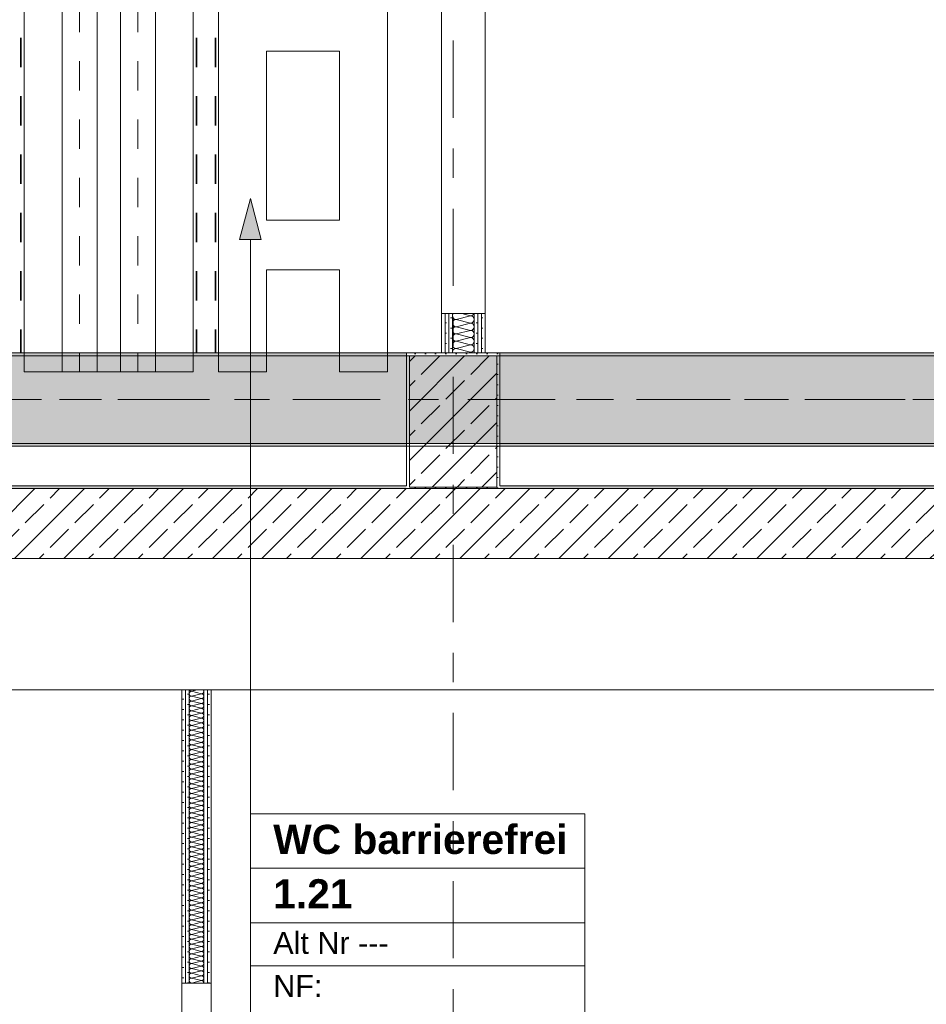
# Model space of a CAD drawing. Header units: metres. Extents: x -3.6 to 84.5, y -11 to 16.8.
# Tile 162 of 256: x 45.8 to 49, y -1.5 to 1.9. Entities that reach past the tile are written whole.
import ezdxf

# ---------------------------------------------------------------- set-up
doc = ezdxf.new("R2010")
doc.units = ezdxf.units.M
doc.header["$MEASUREMENT"] = 0
for name, pattern in [('Achse', [0.2, 0.1, -0.05, 0, -0.05]), ('Strichlinie doppelt', [0.546806, 0.264583, -0.105833, 0.070556, -0.105833]), ('STRICHPUNKT', [0.015, 0.0075, -0.00375, 0, -0.00375])]:
    doc.linetypes.add(name, pattern=pattern)
for name, color, linetype in [('155 - Bemaßung_ Beschriftung.Ausbau - Deckenelemente', 7, 'Continuous'), ('305 - Elemente.Linie_ Schraffur - Deckenspiegel', 7, 'Continuous'), ('401 - Zone.Raum_ Raumbegrenzung_ Whg.', 7, 'Continuous'), ('451 - Universal.Achsen Raster', 7, 'Continuous'), ('605 - Struktur.Wand Innen', 7, 'Continuous'), ('607 - Struktur.Stütze', 7, 'Continuous'), ('608 - Struktur.Träger', 7, 'Continuous')]:
    doc.layers.add(name, color=color, linetype=linetype)
doc.styles.add('ERSTELLTER_STIL_1', font='txt')
doc.styles.add('ERSTELLTER_STIL_2', font='txt')
pattern_1 = [(45, (0, 0), (-0.08485281, 0.08485281), []), (45, (-0.04243, 0.04243), (-0.08485281, 0.08485281), [0.09, -0.03])]
pattern_2 = [(45, (0, 0), (-0.01767767, 0.01767767), [0, -0.025])]

# ---------------------------------------------------------------- blocks, each defined once
blk = doc.blocks.new('*X117')
at = {"layer": '605 - Struktur.Wand Innen', "color": 7, "linetype": 'Continuous', "lineweight": 5}
for p, q in [((47.3601, 0.845), (47.39, 0.8375)), ((47.34, 0.825), (47.39, 0.8375)), ((47.34, 0.825), (47.39, 0.8125)), ((47.34, 0.8), (47.39, 0.8125)), ((47.34, 0.8), (47.39, 0.7875)), ((47.34, 0.775), (47.39, 0.7875)), ((47.34, 0.775), (47.39, 0.7625)), ((47.34, 0.75), (47.39, 0.7625)), ((47.34, 0.75), (47.39, 0.7375)), ((47.34, 0.725), (47.39, 0.7375)), ((47.34, 0.725), (47.39, 0.7125)), ((47.3799, 0.71), (47.39, 0.7125))]:
    blk.add_line(p, q, dxfattribs=at)
for centre, start, end in [((47.34, 0.8375), 143.2316, 180), ((47.39, 0.85), 270, 336.3332), ((47.34, 0.8375), 180, 270), ((47.34, 0.8125), 90, 180), ((47.34, 0.8125), 180, 270), ((47.39, 0.825), 0, 90), ((47.39, 0.825), 270, 0), ((47.39, 0.8), 0, 90), ((47.34, 0.7875), 90, 180), ((47.34, 0.7875), 180, 270), ((47.39, 0.8), 270, 0), ((47.39, 0.775), 0, 90), ((47.34, 0.7625), 90, 180), ((47.34, 0.7625), 180, 270), ((47.34, 0.7375), 90, 180), ((47.39, 0.775), 270, 0), ((47.39, 0.75), 0, 90), ((47.39, 0.75), 270, 0), ((47.34, 0.7375), 180, 270), ((47.34, 0.7125), 90, 180), ((47.34, 0.7125), 180, 191.6199), ((47.39, 0.725), 0, 90), ((47.39, 0.725), 270, 0), ((47.39, 0.7), 52.9948, 90)]:
    blk.add_arc(centre, 0.0125, start, end, dxfattribs=at)
blk = doc.blocks.new('*X119')
at = {"layer": '605 - Struktur.Wand Innen', "color": 7, "linetype": 'Continuous', "lineweight": 5}
for p, q in [((46.4333, -0.45), (46.4533, -0.445)), ((46.4333, -0.45), (46.4667, -0.4583)), ((46.4333, -0.4667), (46.4667, -0.4583)), ((46.4333, -0.4667), (46.4667, -0.475)), ((46.4333, -0.4833), (46.4667, -0.475)), ((46.4333, -0.4833), (46.4667, -0.4917)), ((46.4333, -0.5), (46.4667, -0.4917)), ((46.4333, -0.5), (46.4667, -0.5083)), ((46.4333, -0.5167), (46.4667, -0.5083)), ((46.4333, -0.5167), (46.4667, -0.525)), ((46.4333, -0.5333), (46.4667, -0.525)), ((46.4333, -0.5333), (46.4667, -0.5417)), ((46.4333, -0.55), (46.4667, -0.5417)), ((46.4333, -0.55), (46.4667, -0.5583)), ((46.4333, -0.5667), (46.4667, -0.5583)), ((46.4333, -0.5667), (46.4667, -0.575)), ((46.4333, -0.5833), (46.4667, -0.575)), ((46.4333, -0.5833), (46.4667, -0.5917)), ((46.4333, -0.6), (46.4667, -0.5917)), ((46.4333, -0.6), (46.4667, -0.6083)), ((46.4333, -0.6167), (46.4667, -0.6083)), ((46.4333, -0.6167), (46.4667, -0.625)), ((46.4333, -0.6333), (46.4667, -0.625)), ((46.4333, -0.6333), (46.4667, -0.6417)), ((46.4333, -0.65), (46.4667, -0.6417)), ((46.4333, -0.65), (46.4667, -0.6583)), ((46.4333, -0.6667), (46.4667, -0.6583)), ((46.4333, -0.6667), (46.4667, -0.675)), ((46.4333, -0.6833), (46.4667, -0.675)), ((46.4333, -0.6833), (46.4667, -0.6917)), ((46.4333, -0.7), (46.4667, -0.6917)), ((46.4333, -0.7), (46.4667, -0.7083)), ((46.4333, -0.7167), (46.4667, -0.7083)), ((46.4333, -0.7167), (46.4667, -0.725)), ((46.4333, -0.7333), (46.4667, -0.725)), ((46.4333, -0.7333), (46.4667, -0.7417)), ((46.4333, -0.75), (46.4667, -0.7417)), ((46.4333, -0.75), (46.4667, -0.7583)), ((46.4333, -0.7667), (46.4667, -0.7583)), ((46.4333, -0.7667), (46.4667, -0.775)), ((46.4333, -0.7833), (46.4667, -0.775)), ((46.4333, -0.7833), (46.4667, -0.7917)), ((46.4333, -0.8), (46.4667, -0.7917)), ((46.4333, -0.8), (46.4667, -0.8083)), ((46.4333, -0.8167), (46.4667, -0.8083)), ((46.4333, -0.8167), (46.4667, -0.825)), ((46.4333, -0.8333), (46.4667, -0.825)), ((46.4333, -0.8333), (46.4667, -0.8417)), ((46.4333, -0.85), (46.4667, -0.8417)), ((46.4333, -0.85), (46.4667, -0.8583)), ((46.4333, -0.8667), (46.4667, -0.8583)), ((46.4333, -0.8667), (46.4667, -0.875)), ((46.4333, -0.8833), (46.4667, -0.875)), ((46.4333, -0.8833), (46.4667, -0.8917)), ((46.4333, -0.9), (46.4667, -0.8917)), ((46.4333, -0.9), (46.4667, -0.9083)), ((46.4333, -0.9167), (46.4667, -0.9083)), ((46.4333, -0.9167), (46.4667, -0.925)), ((46.4333, -0.9333), (46.4667, -0.925)), ((46.4333, -0.9333), (46.4667, -0.9417)), ((46.4333, -0.95), (46.4667, -0.9417)), ((46.4333, -0.95), (46.4667, -0.9583)), ((46.4333, -0.9667), (46.4667, -0.9583)), ((46.4333, -0.9667), (46.4667, -0.975)), ((46.4333, -0.9833), (46.4667, -0.975)), ((46.4333, -0.9833), (46.4667, -0.9917)), ((46.4333, -1), (46.4667, -0.9917)), ((46.4333, -1), (46.4667, -1.0083)), ((46.4333, -1.0167), (46.4667, -1.0083)), ((46.4333, -1.0167), (46.4667, -1.025)), ((46.4333, -1.0333), (46.4667, -1.025)), ((46.4333, -1.0333), (46.4667, -1.0417)), ((46.4333, -1.05), (46.4667, -1.0417)), ((46.4333, -1.05), (46.4667, -1.0583)), ((46.4333, -1.0667), (46.4667, -1.0583)), ((46.4333, -1.0667), (46.4667, -1.075)), ((46.4333, -1.0833), (46.4667, -1.075)), ((46.4333, -1.0833), (46.4667, -1.0917)), ((46.4333, -1.1), (46.4667, -1.0917)), ((46.4333, -1.1), (46.4667, -1.1083)), ((46.4333, -1.1167), (46.4667, -1.1083)), ((46.4333, -1.1167), (46.4667, -1.125)), ((46.4333, -1.1333), (46.4667, -1.125)), ((46.4333, -1.1333), (46.4667, -1.1417)), ((46.4333, -1.15), (46.4667, -1.1417)), ((46.4333, -1.15), (46.4667, -1.1583)), ((46.4333, -1.1667), (46.4667, -1.1583)), ((46.4333, -1.1667), (46.4667, -1.175)), ((46.4333, -1.1833), (46.4667, -1.175)), ((46.4333, -1.1833), (46.4667, -1.1917)), ((46.4333, -1.2), (46.4667, -1.1917)), ((46.4333, -1.2), (46.4667, -1.2083)), ((46.4333, -1.2167), (46.4667, -1.2083)), ((46.4333, -1.2167), (46.4667, -1.225)), ((46.4333, -1.2333), (46.4667, -1.225)), ((46.4333, -1.2333), (46.4667, -1.2417)), ((46.4333, -1.25), (46.4667, -1.2417)), ((46.4333, -1.25), (46.4667, -1.2583)), ((46.4333, -1.2667), (46.4667, -1.2583)), ((46.4333, -1.2667), (46.4667, -1.275)), ((46.4333, -1.2833), (46.4667, -1.275)), ((46.4333, -1.2833), (46.4667, -1.2917)), ((46.4333, -1.3), (46.4667, -1.2917)), ((46.4333, -1.3), (46.4667, -1.3083)), ((46.4333, -1.3167), (46.4667, -1.3083)), ((46.4333, -1.3167), (46.4667, -1.325)), ((46.4333, -1.3333), (46.4667, -1.325)), ((46.4333, -1.3333), (46.4667, -1.3417)), ((46.4333, -1.35), (46.4667, -1.3417)), ((46.4333, -1.35), (46.4667, -1.3583)), ((46.4333, -1.3667), (46.4667, -1.3583)), ((46.4333, -1.3667), (46.4667, -1.375)), ((46.4333, -1.3833), (46.4667, -1.375)), ((46.4333, -1.3833), (46.4667, -1.3917)), ((46.4333, -1.4), (46.4667, -1.3917)), ((46.4333, -1.4), (46.4667, -1.4083)), ((46.4333, -1.4167), (46.4667, -1.4083)), ((46.4333, -1.4167), (46.4667, -1.425)), ((46.4333, -1.4333), (46.4667, -1.425)), ((46.4333, -1.4333), (46.4667, -1.4417)), ((46.4333, -1.45), (46.4667, -1.4417))]:
    blk.add_line(p, q, dxfattribs=at)
for centre, start, end in [((46.4333, -0.4583), 90, 180), ((46.4333, -0.4583), 180, 270), ((46.4333, -0.475), 90, 180), ((46.4333, -0.4417), 203.5782, 270), ((46.4667, -0.45), 270, 0), ((46.4667, -0.4667), 0, 90), ((46.4667, -0.4667), 270, 0), ((46.4667, -0.45), 0, 36.8699), ((46.4333, -0.475), 180, 270), ((46.4333, -0.4917), 90, 180), ((46.4333, -0.4917), 180, 270), ((46.4333, -0.5083), 90, 180), ((46.4667, -0.4833), 0, 90), ((46.4667, -0.4833), 270, 0), ((46.4667, -0.5), 0, 90), ((46.4667, -0.5), 270, 0), ((46.4333, -0.5083), 180, 270), ((46.4333, -0.525), 90, 180), ((46.4333, -0.525), 180, 270), ((46.4333, -0.5417), 90, 180), ((46.4667, -0.5167), 0, 90), ((46.4667, -0.5167), 270, 0), ((46.4667, -0.5333), 0, 90), ((46.4667, -0.5333), 270, 0), ((46.4333, -0.5417), 180, 270), ((46.4333, -0.5583), 90, 180), ((46.4333, -0.5583), 180, 270), ((46.4333, -0.575), 90, 180), ((46.4667, -0.55), 0, 90), ((46.4667, -0.55), 270, 0), ((46.4667, -0.5667), 0, 90), ((46.4667, -0.5667), 270, 0), ((46.4333, -0.575), 180, 270), ((46.4333, -0.5917), 90, 180), ((46.4333, -0.5917), 180, 270), ((46.4333, -0.6083), 90, 180), ((46.4667, -0.5833), 0, 90), ((46.4667, -0.5833), 270, 0), ((46.4667, -0.6), 0, 90), ((46.4667, -0.6), 270, 0), ((46.4333, -0.6083), 180, 270), ((46.4333, -0.625), 90, 180), ((46.4333, -0.625), 180, 270), ((46.4333, -0.6417), 90, 180), ((46.4667, -0.6167), 0, 90), ((46.4667, -0.6167), 270, 0), ((46.4667, -0.6333), 0, 90), ((46.4667, -0.6333), 270, 0), ((46.4333, -0.6417), 180, 270), ((46.4333, -0.6583), 90, 180), ((46.4333, -0.6583), 180, 270), ((46.4333, -0.675), 90, 180), ((46.4333, -0.675), 180, 270), ((46.4667, -0.65), 0, 90), ((46.4667, -0.65), 270, 0), ((46.4667, -0.6667), 0, 90), ((46.4667, -0.6667), 270, 0), ((46.4667, -0.6833), 0, 90), ((46.4333, -0.6917), 90, 180), ((46.4333, -0.6917), 180, 270), ((46.4333, -0.7083), 90, 180), ((46.4333, -0.7083), 180, 270), ((46.4667, -0.6833), 270, 0), ((46.4667, -0.7), 0, 90), ((46.4667, -0.7), 270, 0), ((46.4667, -0.7167), 0, 90), ((46.4333, -0.725), 90, 180), ((46.4333, -0.725), 180, 270), ((46.4333, -0.7417), 90, 180), ((46.4333, -0.7417), 180, 270), ((46.4667, -0.7167), 270, 0), ((46.4667, -0.7333), 0, 90), ((46.4667, -0.7333), 270, 0), ((46.4667, -0.75), 0, 90), ((46.4333, -0.7583), 90, 180), ((46.4333, -0.7583), 180, 270), ((46.4333, -0.775), 90, 180), ((46.4333, -0.775), 180, 270), ((46.4667, -0.75), 270, 0), ((46.4667, -0.7667), 0, 90), ((46.4667, -0.7667), 270, 0), ((46.4667, -0.7833), 0, 90), ((46.4333, -0.7917), 90, 180), ((46.4333, -0.7917), 180, 270), ((46.4333, -0.8083), 90, 180), ((46.4333, -0.8083), 180, 270), ((46.4667, -0.7833), 270, 0), ((46.4667, -0.8), 0, 90), ((46.4667, -0.8), 270, 0), ((46.4667, -0.8167), 0, 90), ((46.4333, -0.825), 90, 180), ((46.4333, -0.825), 180, 270), ((46.4333, -0.8417), 90, 180), ((46.4333, -0.8417), 180, 270), ((46.4667, -0.8167), 270, 0), ((46.4667, -0.8333), 0, 90), ((46.4667, -0.8333), 270, 0), ((46.4667, -0.85), 0, 90), ((46.4333, -0.8583), 90, 180), ((46.4333, -0.8583), 180, 270), ((46.4333, -0.875), 90, 180), ((46.4333, -0.875), 180, 270), ((46.4667, -0.85), 270, 0), ((46.4667, -0.8667), 0, 90), ((46.4667, -0.8667), 270, 0), ((46.4667, -0.8833), 0, 90), ((46.4333, -0.8917), 90, 180), ((46.4333, -0.8917), 180, 270), ((46.4333, -0.9083), 90, 180), ((46.4333, -0.9083), 180, 270), ((46.4667, -0.8833), 270, 0), ((46.4667, -0.9), 0, 90), ((46.4667, -0.9), 270, 0), ((46.4667, -0.9167), 0, 90), ((46.4333, -0.925), 90, 180), ((46.4333, -0.925), 180, 270), ((46.4333, -0.9417), 90, 180), ((46.4333, -0.9417), 180, 270), ((46.4667, -0.9167), 270, 0), ((46.4667, -0.9333), 0, 90), ((46.4667, -0.9333), 270, 0), ((46.4667, -0.95), 0, 90), ((46.4333, -0.9583), 90, 180), ((46.4333, -0.9583), 180, 270), ((46.4333, -0.975), 90, 180), ((46.4333, -0.975), 180, 270), ((46.4667, -0.95), 270, 0), ((46.4667, -0.9667), 0, 90), ((46.4667, -0.9667), 270, 0), ((46.4667, -0.9833), 0, 90), ((46.4333, -0.9917), 90, 180), ((46.4333, -0.9917), 180, 270), ((46.4333, -1.0083), 90, 180), ((46.4333, -1.0083), 180, 270), ((46.4667, -0.9833), 270, 0), ((46.4667, -1), 0, 90), ((46.4667, -1), 270, 0), ((46.4667, -1.0167), 0, 90), ((46.4333, -1.025), 90, 180), ((46.4333, -1.025), 180, 270), ((46.4333, -1.0417), 90, 180), ((46.4333, -1.0417), 180, 270), ((46.4667, -1.0167), 270, 0), ((46.4667, -1.0333), 0, 90), ((46.4667, -1.0333), 270, 0), ((46.4667, -1.05), 0, 90), ((46.4333, -1.0583), 90, 180), ((46.4333, -1.0583), 180, 270), ((46.4333, -1.075), 90, 180), ((46.4333, -1.075), 180, 270), ((46.4667, -1.05), 270, 0), ((46.4667, -1.0667), 0, 90), ((46.4667, -1.0667), 270, 0), ((46.4667, -1.0833), 0, 90), ((46.4333, -1.0917), 90, 180), ((46.4333, -1.0917), 180, 270), ((46.4333, -1.1083), 90, 180), ((46.4333, -1.1083), 180, 270), ((46.4667, -1.0833), 270, 0), ((46.4667, -1.1), 0, 90), ((46.4667, -1.1), 270, 0), ((46.4667, -1.1167), 0, 90), ((46.4333, -1.125), 90, 180), ((46.4333, -1.125), 180, 270), ((46.4333, -1.1417), 90, 180), ((46.4333, -1.1417), 180, 270), ((46.4667, -1.1167), 270, 0), ((46.4667, -1.1333), 0, 90), ((46.4667, -1.1333), 270, 0), ((46.4667, -1.15), 0, 90), ((46.4333, -1.1583), 90, 180), ((46.4333, -1.1583), 180, 270), ((46.4333, -1.175), 90, 180), ((46.4333, -1.175), 180, 270), ((46.4667, -1.15), 270, 0), ((46.4667, -1.1667), 0, 90), ((46.4667, -1.1667), 270, 0), ((46.4667, -1.1833), 0, 90), ((46.4333, -1.1917), 90, 180), ((46.4333, -1.1917), 180, 270), ((46.4333, -1.2083), 90, 180), ((46.4333, -1.2083), 180, 270), ((46.4667, -1.1833), 270, 0), ((46.4667, -1.2), 0, 90), ((46.4667, -1.2), 270, 0), ((46.4667, -1.2167), 0, 90), ((46.4333, -1.225), 90, 180), ((46.4333, -1.225), 180, 270), ((46.4333, -1.2417), 90, 180), ((46.4333, -1.2417), 180, 270), ((46.4667, -1.2167), 270, 0), ((46.4667, -1.2333), 0, 90), ((46.4667, -1.2333), 270, 0), ((46.4667, -1.25), 0, 90), ((46.4333, -1.2583), 90, 180), ((46.4333, -1.2583), 180, 270), ((46.4333, -1.275), 90, 180), ((46.4333, -1.275), 180, 270), ((46.4667, -1.25), 270, 0), ((46.4667, -1.2667), 0, 90), ((46.4667, -1.2667), 270, 0), ((46.4667, -1.2833), 0, 90), ((46.4333, -1.2917), 90, 180), ((46.4333, -1.2917), 180, 270), ((46.4333, -1.3083), 90, 180), ((46.4333, -1.3083), 180, 270), ((46.4667, -1.2833), 270, 0), ((46.4667, -1.3), 0, 90), ((46.4667, -1.3), 270, 0), ((46.4667, -1.3167), 0, 90), ((46.4333, -1.325), 90, 180), ((46.4333, -1.325), 180, 270), ((46.4333, -1.3417), 90, 180), ((46.4333, -1.3417), 180, 270), ((46.4333, -1.3583), 90, 180), ((46.4667, -1.3167), 270, 0), ((46.4667, -1.3333), 0, 90), ((46.4667, -1.3333), 270, 0), ((46.4667, -1.35), 0, 90), ((46.4667, -1.35), 270, 0), ((46.4333, -1.3583), 180, 270), ((46.4333, -1.375), 90, 180), ((46.4333, -1.375), 180, 270), ((46.4333, -1.3917), 90, 180), ((46.4667, -1.3667), 0, 90), ((46.4667, -1.3667), 270, 0), ((46.4667, -1.3833), 0, 90), ((46.4667, -1.3833), 270, 0), ((46.4333, -1.3917), 180, 270), ((46.4333, -1.4083), 90, 180), ((46.4333, -1.4083), 180, 270), ((46.4333, -1.425), 90, 180), ((46.4667, -1.4), 0, 90), ((46.4667, -1.4), 270, 0), ((46.4667, -1.4167), 0, 90), ((46.4667, -1.4167), 270, 0), ((46.4333, -1.425), 180, 270), ((46.4333, -1.4417), 90, 180), ((46.4333, -1.4417), 180, 270), ((46.4667, -1.4333), 0, 90), ((46.4667, -1.4333), 270, 0), ((46.4667, -1.45), 0, 90)]:
    blk.add_arc(centre, 0.00833, start, end, dxfattribs=at)

msp = doc.modelspace()

# ---------------------------------------------------------------- hatches: boundary and pattern name
at = {"layer": '401 - Zone.Raum_ Raumbegrenzung_ Whg.', "linetype": 'Continuous', "lineweight": 0, "true_color": 0x000000}
msp.add_hatch(color=18, dxfattribs=at).paths.add_polyline_path([(46.6347, 1.239), (46.5972, 1.099), (46.6722, 1.099)])
at = {"layer": '605 - Struktur.Wand Innen', "linetype": 'Continuous', "lineweight": 0, "true_color": 0x000000}
h = msp.add_hatch(dxfattribs=at)
h.set_pattern_fill('Gips_0001', color=18, style=0, pattern_type=2)
h.set_pattern_definition(pattern_2)
h.paths.add_polyline_path([(47.29, 0.845), (47.29, 0.71), (47.3025, 0.71), (47.3025, 0.845)])
h = msp.add_hatch(dxfattribs=at)
h.set_pattern_fill('Gips_0001', color=18, style=0, pattern_type=2)
h.set_pattern_definition(pattern_2)
h.paths.add_polyline_path([(47.315, 0.845), (47.3025, 0.845), (47.3025, 0.71), (47.315, 0.71)])
h = msp.add_hatch(dxfattribs=at)
h.set_pattern_fill('Gips_0001', color=18, style=0, pattern_type=2)
h.set_pattern_definition(pattern_2)
h.paths.add_polyline_path([(47.3275, 0.845), (47.315, 0.845), (47.315, 0.71), (47.3275, 0.71)])
h = msp.add_hatch(dxfattribs=at)
h.set_pattern_fill('Gips_0001', color=18, style=0, pattern_type=2)
h.set_pattern_definition(pattern_2)
h.paths.add_polyline_path([(47.415, 0.845), (47.4025, 0.845), (47.4025, 0.71), (47.415, 0.71)])
h = msp.add_hatch(dxfattribs=at)
h.set_pattern_fill('Gips_0001', color=18, style=0, pattern_type=2)
h.set_pattern_definition(pattern_2)
h.paths.add_polyline_path([(47.4275, 0.845), (47.415, 0.845), (47.415, 0.71), (47.4275, 0.71)])
h = msp.add_hatch(dxfattribs=at)
h.set_pattern_fill('Gips_0001', color=18, style=0, pattern_type=2)
h.set_pattern_definition(pattern_2)
h.paths.add_polyline_path([(47.4275, 0.845), (47.4275, 0.71), (47.44, 0.71), (47.44, 0.845)])
h = msp.add_hatch(dxfattribs=at)
h.set_pattern_fill('Gips_0001', color=18, style=0, pattern_type=2)
h.set_pattern_definition(pattern_2)
h.paths.add_polyline_path([(44.14, 0.245), (47.17, 0.245), (47.17, 0.255), (44.14, 0.255)])
h = msp.add_hatch(dxfattribs=at)
h.set_pattern_fill('Beton__Stahlbeton_0001', color=18, style=0, pattern_type=2)
h.set_pattern_definition(pattern_1)
h.paths.add_polyline_path([(44.14, 0.005), (52.365, 0.005), (52.365, 0.155), (52.355, 0.155), (52.355, 0.245), (44.14, 0.245)])
h = msp.add_hatch(dxfattribs=at)
h.set_pattern_fill('Gips_0001', color=18, style=0, pattern_type=2)
h.set_pattern_definition(pattern_2)
h.paths.add_polyline_path([(47.49, 0.245), (50.77, 0.245), (50.77, 0.255), (47.49, 0.255)])
h = msp.add_hatch(dxfattribs=at)
h.set_pattern_fill('Gips_0001', color=18, style=0, pattern_type=2)
h.set_pattern_definition(pattern_2)
h.paths.add_polyline_path([(46.4, -0.445), (46.4, -1.45), (46.4125, -1.45), (46.4125, -0.445)])
h = msp.add_hatch(dxfattribs=at)
h.set_pattern_fill('Gips_0001', color=18, style=0, pattern_type=2)
h.set_pattern_definition(pattern_2)
h.paths.add_polyline_path([(46.425, -0.445), (46.4125, -0.445), (46.4125, -1.45), (46.425, -1.45)])
h = msp.add_hatch(dxfattribs=at)
h.set_pattern_fill('Gips_0001', color=18, style=0, pattern_type=2)
h.set_pattern_definition(pattern_2)
h.paths.add_polyline_path([(46.475, -0.445), (46.475, -1.45), (46.4875, -1.45), (46.4875, -0.445)])
h = msp.add_hatch(dxfattribs=at)
h.set_pattern_fill('Gips_0001', color=18, style=0, pattern_type=2)
h.set_pattern_definition(pattern_2)
h.paths.add_polyline_path([(46.4875, -0.445), (46.4875, -1.45), (46.5, -1.45), (46.5, -0.445)])
at = {"layer": '607 - Struktur.Stütze', "linetype": 'Continuous', "lineweight": 0, "true_color": 0x000000}
h = msp.add_hatch(dxfattribs=at)
h.set_pattern_fill('Gips_0001', color=18, style=0, pattern_type=2)
h.set_pattern_definition(pattern_2)
h.paths.add_polyline_path([(47.17, 0.71), (47.17, 0.255), (47.18, 0.255), (47.18, 0.7), (47.48, 0.7), (47.48, 0.255), (47.49, 0.255), (47.49, 0.71)])
h = msp.add_hatch(dxfattribs=at)
h.set_pattern_fill('Beton__Stahlbeton_0001', color=18, style=0, pattern_type=2)
h.set_pattern_definition(pattern_1)
h.paths.add_polyline_path([(47.18, 0.25), (47.48, 0.25), (47.48, 0.7), (47.18, 0.7)])
h = msp.add_hatch(dxfattribs=at)
h.set_pattern_fill('Gips_0001', color=18, style=0, pattern_type=2)
h.set_pattern_definition(pattern_2)
h.paths.add_polyline_path([(47.17, 0.255), (47.17, 0.245), (47.49, 0.245), (47.49, 0.255), (47.48, 0.255), (47.48, 0.25), (47.18, 0.25), (47.18, 0.255)])
at = {"layer": '608 - Struktur.Träger', "linetype": 'Continuous', "lineweight": 0, "true_color": 0x000000}
h = msp.add_hatch(dxfattribs=at)
h.set_pattern_fill('Gips_0001', color=18, style=0, pattern_type=2)
h.set_pattern_definition(pattern_2)
h.paths.add_polyline_path([(43.89, 0.7), (47.17, 0.7), (47.17, 0.71), (43.89, 0.71)])
h = msp.add_hatch(dxfattribs=at)
h.set_pattern_fill('Gips_0001', color=18, style=0, pattern_type=2)
h.set_pattern_definition(pattern_2)
h.paths.add_polyline_path([(50.77, 0.71), (47.49, 0.71), (47.49, 0.7), (50.77, 0.7)])
h = msp.add_hatch(dxfattribs=at)
h.set_pattern_fill('Beton__Stahlbeton_0001', color=18, style=0, pattern_type=2)
h.set_pattern_definition(pattern_1)
h.paths.add_polyline_path([(0.69, 0.7), (0.38, 0.7), (0.38, 0.4), (0.69, 0.4), (3.97, 0.4), (4.29, 0.4), (7.57, 0.4), (7.89, 0.4), (11.17, 0.4), (11.49, 0.4), (14.77, 0.4), (15.09, 0.4), (18.37, 0.4), (18.69, 0.4), (21.97, 0.4), (22.29, 0.4), (25.57, 0.4), (25.89, 0.4), (29.17, 0.4), (29.49, 0.4), (32.77, 0.4), (33.09, 0.4), (36.37, 0.4), (36.69, 0.4), (39.97, 0.4), (40.29, 0.4), (43.57, 0.4), (43.89, 0.4), (47.17, 0.4), (47.49, 0.4), (50.77, 0.4), (51.09, 0.4), (51.8, 0.4), (51.97, 0.4), (54.37, 0.4), (54.69, 0.4), (57.97, 0.4), (58.29, 0.4), (61.57, 0.4), (61.88, 0.4), (61.88, 0.7), (61.57, 0.7), (58.29, 0.7), (57.97, 0.7), (54.69, 0.7), (54.37, 0.7), (51.97, 0.7), (51.8, 0.7), (51.09, 0.7), (50.77, 0.7), (47.49, 0.7), (47.17, 0.7), (43.89, 0.7), (43.57, 0.7), (40.29, 0.7), (39.935, 0.7), (36.69, 0.7), (36.37, 0.7), (33.09, 0.7), (32.77, 0.7), (29.49, 0.7), (29.17, 0.7), (25.89, 0.7), (25.57, 0.7), (22.29, 0.7), (21.97, 0.7), (18.69, 0.7), (18.37, 0.7), (15.09, 0.7), (14.77, 0.7), (11.49, 0.7), (11.17, 0.7), (7.89, 0.7), (7.57, 0.7), (4.29, 0.7), (3.97, 0.7)])
h = msp.add_hatch(dxfattribs=at)
h.set_pattern_fill('Gips_0001', color=18, style=0, pattern_type=2)
h.set_pattern_definition(pattern_2)
h.paths.add_polyline_path([(43.89, 0.4), (43.89, 0.39), (47.17, 0.39), (47.17, 0.4)])
h = msp.add_hatch(dxfattribs=at)
h.set_pattern_fill('Gips_0001', color=18, style=0, pattern_type=2)
h.set_pattern_definition(pattern_2)
h.paths.add_polyline_path([(47.49, 0.39), (50.77, 0.39), (50.77, 0.4), (47.49, 0.4)])

# ---------------------------------------------------------------- linework, layer by layer
at = {"layer": '155 - Bemaßung_ Beschriftung.Ausbau - Deckenelemente', "color": 7, "linetype": 'Achse', "lineweight": 35}
for p, q in [((45.848, 5.19), (45.848, 0.71)), ((46.45, 5.19), (46.45, 0.71)), ((46.515, 5.19), (46.515, 0.71))]:
    msp.add_line(p, q, dxfattribs=at)
at = {"layer": '305 - Elemente.Linie_ Schraffur - Deckenspiegel', "color": 7, "linetype": 'STRICHPUNKT', "lineweight": 9}
for p, q in [((46.049, 5.31), (46.049, 0.645)), ((46.249, 5.31), (46.249, 0.645))]:
    msp.add_line(p, q, dxfattribs=at)
at = {"layer": '305 - Elemente.Linie_ Schraffur - Deckenspiegel', "color": 7, "linetype": 'Continuous', "lineweight": 9}
for p, q in [((46.525, 5.31), (46.525, 0.645)), ((47.105, 5.31), (47.105, 0.645)), ((46.69, 1.745), (46.94, 1.745)), ((46.69, 1.745), (46.69, 1.165)), ((46.94, 1.165), (46.94, 1.745)), ((46.69, 1.165), (46.94, 1.165)), ((46.69, 0.995), (46.94, 0.995)), ((46.69, 0.645), (46.69, 0.995)), ((46.94, 0.645), (46.94, 0.995)), ((46.525, 0.645), (46.69, 0.645)), ((46.94, 0.645), (47.105, 0.645))]:
    msp.add_line(p, q, dxfattribs=at)
at = {"layer": '305 - Elemente.Linie_ Schraffur - Deckenspiegel', "color": 7, "linetype": 'Continuous', "lineweight": 9, "flags": 128}
msp.add_lwpolyline([(45.859, 5.31), (46.439, 5.31), (46.439, 0.645), (45.859, 0.645)], close=True, dxfattribs=at)
at = {"layer": '305 - Elemente.Linie_ Schraffur - Deckenspiegel', "color": 7, "linetype": 'Continuous', "lineweight": 9}
for points in [[(45.989, 0.645), (46.109, 0.645), (46.109, 5.31), (45.989, 5.31)], [(46.189, 0.645), (46.309, 0.645), (46.309, 5.31), (46.189, 5.31)]]:
    msp.add_lwpolyline(points, close=True, dxfattribs=at)
at = {"layer": '401 - Zone.Raum_ Raumbegrenzung_ Whg.', "color": 7, "linetype": 'Continuous', "lineweight": 9}
for p, q in [((46.6347, 1.239), (46.5972, 1.099)), ((46.6347, 1.239), (46.6722, 1.099)), ((46.6722, 1.099), (46.5972, 1.099)), ((46.6347, -0.87), (46.6347, 1.099)), ((47.7811, -0.87), (46.6347, -0.87)), ((46.6347, -0.87), (46.6347, -2.5691)), ((46.6347, -0.87), (47.7811, -0.87)), ((46.6347, -1.0566), (46.6347, -0.87)), ((47.7811, -2.5691), (47.7811, -0.87)), ((47.7811, -0.87), (47.7811, -1.0566)), ((47.7811, -1.0566), (46.6347, -1.0566)), ((46.6347, -1.0566), (47.7811, -1.0566)), ((46.6347, -1.2433), (46.6347, -1.0566)), ((47.7811, -1.0566), (47.7811, -1.2433)), ((47.7811, -1.2433), (46.6347, -1.2433)), ((46.6347, -1.2433), (47.7811, -1.2433)), ((46.6347, -1.3906), (46.6347, -1.2433)), ((47.7811, -1.2433), (47.7811, -1.3906)), ((47.7811, -1.3906), (46.6347, -1.3906)), ((46.6347, -1.3906), (47.7811, -1.3906)), ((46.6347, -1.5379), (46.6347, -1.3906)), ((47.7811, -1.3906), (47.7811, -1.5379))]:
    msp.add_line(p, q, dxfattribs=at)
at = {"layer": '451 - Universal.Achsen Raster', "color": 160, "linetype": 'Strichlinie doppelt', "lineweight": 9, "true_color": 0x3232ff}
for p, q in [((47.33, -10.585), (47.33, 16.355)), ((64.935, 0.55), (-3.175, 0.55))]:
    msp.add_line(p, q, dxfattribs=at)
at = {"layer": '605 - Struktur.Wand Innen', "color": 7, "linetype": 'Continuous', "lineweight": 13}
for p, q in [((47.29, 1.98), (47.29, 0.845)), ((47.44, 0.845), (47.44, 1.98)), ((52.355, 0.245), (44.14, 0.245)), ((46.4, -1.45), (46.4, -2.28)), ((46.5, -2.28), (46.5, -1.45))]:
    msp.add_line(p, q, dxfattribs=at)
at = {"layer": '605 - Struktur.Wand Innen', "color": 7, "linetype": 'Continuous', "lineweight": 5}
for p, q in [((47.3025, 0.845), (47.29, 0.845)), ((47.3025, 0.845), (47.3025, 0.71)), ((47.315, 0.845), (47.3025, 0.845)), ((47.315, 0.845), (47.315, 0.71)), ((47.3275, 0.845), (47.315, 0.845)), ((47.3275, 0.845), (47.3275, 0.71)), ((47.4025, 0.845), (47.3275, 0.845)), ((47.4025, 0.71), (47.4025, 0.845)), ((47.415, 0.845), (47.4025, 0.845)), ((47.415, 0.71), (47.415, 0.845)), ((47.4275, 0.845), (47.415, 0.845)), ((47.4275, 0.71), (47.4275, 0.845)), ((47.44, 0.845), (47.4275, 0.845)), ((46.4125, -0.445), (46.4125, -1.45)), ((46.425, -0.445), (46.425, -1.45)), ((46.475, -1.45), (46.475, -0.445)), ((46.4875, -1.45), (46.4875, -0.445)), ((46.4, -1.45), (46.4125, -1.45)), ((46.4125, -1.45), (46.425, -1.45)), ((46.425, -1.45), (46.475, -1.45)), ((46.475, -1.45), (46.4875, -1.45)), ((46.4875, -1.45), (46.5, -1.45))]:
    msp.add_line(p, q, dxfattribs=at)
at = {"layer": '605 - Struktur.Wand Innen', "color": 7, "linetype": 'Continuous', "lineweight": 5, "flags": 128}
for points in [[(47.29, 0.845), (47.29, 0.71)], [(47.44, 0.71), (47.44, 0.845)], [(47.17, 0.255), (44.14, 0.255)], [(50.77, 0.255), (47.49, 0.255)], [(46.5, -0.445), (46.4, -0.445)], [(46.4, -0.445), (46.4, -1.45)], [(46.5, -1.45), (46.5, -0.445)]]:
    msp.add_lwpolyline(points, dxfattribs=at)
at = {"layer": '605 - Struktur.Wand Innen', "color": 7, "linetype": 'Continuous', "lineweight": 18, "flags": 128}
for points in [[(52.11, 0.005), (44.14, 0.005)], [(44.61, -0.445), (51.48, -0.445)]]:
    msp.add_lwpolyline(points, dxfattribs=at)
at = {"layer": '605 - Struktur.Wand Innen', "color": 7, "linetype": 'Continuous', "lineweight": 13, "flags": 128}
msp.add_lwpolyline([(44.14, 0.005), (52.365, 0.005)], dxfattribs=at)
at = {"layer": '607 - Struktur.Stütze', "color": 7, "linetype": 'Continuous', "lineweight": 5, "flags": 128}
msp.add_lwpolyline([(47.49, 0.255), (47.49, 0.71), (47.17, 0.71), (47.17, 0.255)], dxfattribs=at)
at = {"layer": '607 - Struktur.Stütze', "color": 7, "linetype": 'Continuous', "lineweight": 13, "flags": 128}
msp.add_lwpolyline([(47.18, 0.25), (47.48, 0.25), (47.48, 0.7), (47.18, 0.7)], close=True, dxfattribs=at)
at = {"layer": '608 - Struktur.Träger', "color": 7, "linetype": 'Continuous', "lineweight": 13}
for p, q in [((0.38, 0.71), (61.88, 0.71)), ((47.17, 0.7), (43.89, 0.7)), ((47.49, 0.7), (47.17, 0.7)), ((50.77, 0.7), (47.49, 0.7)), ((0.38, 0.39), (61.88, 0.39))]:
    msp.add_line(p, q, dxfattribs=at)
at = {"layer": '608 - Struktur.Träger', "color": 7, "linetype": 'Continuous', "lineweight": 5}
for p, q in [((47.17, 0.71), (43.89, 0.71)), ((47.17, 0.71), (47.17, 0.7)), ((47.49, 0.71), (47.49, 0.7)), ((50.77, 0.71), (47.49, 0.71)), ((47.17, 0.39), (43.89, 0.39)), ((47.17, 0.4), (47.17, 0.39)), ((47.49, 0.4), (47.49, 0.39)), ((50.77, 0.39), (47.49, 0.39))]:
    msp.add_line(p, q, dxfattribs=at)
at = {"layer": '608 - Struktur.Träger', "color": 7, "linetype": 'Achse', "lineweight": 9}
msp.add_line((0.38, 0.55), (61.88, 0.55), dxfattribs=at)
at = {"layer": '608 - Struktur.Träger', "color": 7, "linetype": 'Continuous', "lineweight": 13, "flags": 128}
msp.add_lwpolyline([(54.69, 0.4), (54.37, 0.4), (51.97, 0.4), (51.8, 0.4), (51.09, 0.4), (50.77, 0.4), (47.49, 0.4), (47.17, 0.4), (43.89, 0.4), (43.57, 0.4), (40.29, 0.4), (39.97, 0.4), (36.69, 0.4), (36.37, 0.4), (33.09, 0.4), (32.77, 0.4), (29.49, 0.4), (29.17, 0.4), (25.89, 0.4), (25.57, 0.4), (22.29, 0.4), (21.97, 0.4), (18.69, 0.4), (18.37, 0.4)], dxfattribs=at)

# ---------------------------------------------------------------- block references
at = {"layer": '605 - Struktur.Wand Innen', "color": 7, "lineweight": 18}
for name in ['*X117', '*X119']:
    msp.add_blockref(name, (0, 0), dxfattribs=at)

# ---------------------------------------------------------------- texts
at = {"layer": '401 - Zone.Raum_ Raumbegrenzung_ Whg.', "color": 7, "lineweight": 9, "attachment_point": 1}
for s, insert, char_height, style in [('\\A1;{\\pqj;\\pt0;\\fArial|b1|i0|c0|p38;WC barrierefrei}', (46.7132, -0.9076), 0.1, 'ERSTELLTER_STIL_1'), ('\\A1;{\\pqj;\\pt0;\\fArial|b1|i0|c0|p38;}', (47.7025, -0.8848), 0.1, 'ERSTELLTER_STIL_1'), ('\\A1;{\\pqj;\\pt0;\\fArial|b1|i0|c0|p38;}', (47.7025, -1.0714), 0.1, 'ERSTELLTER_STIL_1'), ('\\A1;{\\pql;\\pt0;\\fArial|b1|i0|c0|p38;1.21}', (46.7132, -1.0942), 0.1, 'ERSTELLTER_STIL_1'), ('\\A1;{\\pqj;\\pt0;\\fArial|b0|i0|c0|p38;Alt Nr ---}', (46.7132, -1.2751), 0.075, 'ERSTELLTER_STIL_2'), ('\\A1;{\\pqj;\\pt0;\\fArial|b0|i0|c0|p38;}', (47.7025, -1.258), 0.075, 'ERSTELLTER_STIL_2'), ('\\A1;{\\pqj;\\pt0;\\fArial|b0|i0|c0|p38;NF: }', (46.7132, -1.4225), 0.075, 'ERSTELLTER_STIL_2')]:
    msp.add_mtext(s, dxfattribs=dict(at, insert=insert, char_height=char_height, style=style))

doc.saveas('drawing.dxf')
